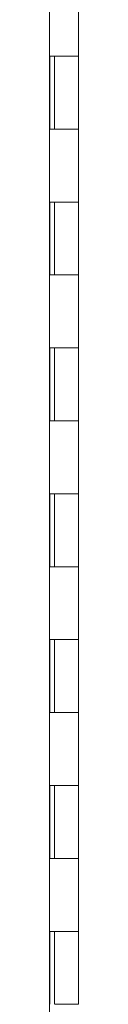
# Model space of a CAD drawing. Header units: inches. Extents: x 14 to 326, y 10 to 205.
# Tile 4 of 107: x 37.145 to 37.54, y 120.55 to 134.05. Entities that reach past the tile are written whole.
import ezdxf

# ---------------------------------------------------------------- set-up
doc = ezdxf.new("R2010")
doc.units = ezdxf.units.IN
doc.header["$LTSCALE"] = 20
doc.header["$MEASUREMENT"] = 0
doc.layers.add('Dimension (ANSI)', color=7, linetype='Continuous', lineweight=5)
doc.layers.add('Visible (ANSI)', color=7, linetype='Continuous', lineweight=5)
doc.styles.add('ROMANS', font='romans.shx')
doc.dimstyles.new('Default (ANSI)', dxfattribs={"dimscale": 20, "dimtxt": 0.08, "dimasz": 0.098425, "dimexe": 0.125, "dimexo": 0.0625, "dimgap": 0.031496, "dimtad": 0, "dimtih": 1, "dimtoh": 1, "dimrnd": 1e-08, "dimzin": 0, "dimdsep": 46, "dimtxsty": 'ROMANS', "dimcen": 0.09, "dimdle": 0.393701, "dimclrd": 256, "dimclre": 256, "dimclrt": 256, "dimadec": 0, "dimazin": 0, "dimtfac": 1.25, "dimtofl": 0, "dimtmove": 0, "dimatfit": 3, "dimfxl": 1, "dimtolj": 1, "dimtzin": 0, "dimlwd": -1, "dimlwe": -1, "dimarcsym": 0})

# ---------------------------------------------------------------- blocks, each defined once
blk = doc.blocks.new('*D46')
at = {"layer": 'Defpoints', "color": 0, "transparency": 16777216}
for p in [(37.54, 152.55), (37.54, 102.55), (50.139, 102.55)]:
    blk.add_point(p, dxfattribs=at)
at = {"layer": 'Dimension (ANSI)', "transparency": 16777216}
for p, q in [((38.79, 152.55), (52.639, 152.55)), ((50.139, 150.581), (50.139, 131.647)), ((50.139, 104.518), (50.139, 123.453)), ((38.79, 102.55), (52.639, 102.55))]:
    blk.add_line(p, q, dxfattribs=at)
for points in [[(49.811, 150.581), (50.467, 150.581), (50.139, 152.55)], [(49.811, 104.518), (50.467, 104.518), (50.139, 102.55)]]:
    blk.add_solid(points, dxfattribs=at)
at = {"layer": 'Dimension (ANSI)', "transparency": 16777216, "insert": (50.139, 127.55), "char_height": 1.6, "attachment_point": 5, "style": 'ROMANS'}
blk.add_mtext('\\A1;50.00{\\PCONT.\\PHINGE}', dxfattribs=at)

msp = doc.modelspace()

# ---------------------------------------------------------------- linework, layer by layer
at = {"layer": 'Visible (ANSI)'}
for p, q in [((37.1453, 153.237), (37.1453, 101.862)), ((37.5405, 133.55), (37.5405, 134.55)), ((37.1482, 132.55), (37.1482, 133.55)), ((37.1482, 133.55), (37.2168, 133.55)), ((37.2105, 132.55), (37.2105, 133.55)), ((37.5405, 133.55), (37.2168, 133.55)), ((37.2168, 133.55), (37.5405, 133.55)), ((37.5405, 132.55), (37.5405, 133.55)), ((37.2168, 132.55), (37.1482, 132.55)), ((37.2168, 132.55), (37.5405, 132.55)), ((37.5405, 132.55), (37.2168, 132.55)), ((37.5405, 131.55), (37.5405, 132.55)), ((37.1482, 130.55), (37.1482, 131.55)), ((37.1482, 131.55), (37.2168, 131.55)), ((37.2105, 130.55), (37.2105, 131.55)), ((37.5405, 131.55), (37.2168, 131.55)), ((37.2168, 131.55), (37.5405, 131.55)), ((37.5405, 130.55), (37.5405, 131.55)), ((37.2168, 130.55), (37.1482, 130.55)), ((37.2168, 130.55), (37.5405, 130.55)), ((37.5405, 130.55), (37.2168, 130.55)), ((37.5405, 129.55), (37.5405, 130.55)), ((37.1482, 128.55), (37.1482, 129.55)), ((37.1482, 129.55), (37.2168, 129.55)), ((37.2105, 128.55), (37.2105, 129.55)), ((37.5405, 129.55), (37.2168, 129.55)), ((37.2168, 129.55), (37.5405, 129.55)), ((37.5405, 128.55), (37.5405, 129.55)), ((37.2168, 128.55), (37.1482, 128.55)), ((37.2168, 128.55), (37.5405, 128.55)), ((37.5405, 128.55), (37.2168, 128.55)), ((37.5405, 127.55), (37.5405, 128.55)), ((37.1482, 126.55), (37.1482, 127.55)), ((37.1482, 127.55), (37.2168, 127.55)), ((37.2105, 126.55), (37.2105, 127.55)), ((37.5405, 127.55), (37.2168, 127.55)), ((37.2168, 127.55), (37.5405, 127.55)), ((37.5405, 126.55), (37.5405, 127.55)), ((37.2168, 126.55), (37.1482, 126.55)), ((37.2168, 126.55), (37.5405, 126.55)), ((37.5405, 126.55), (37.2168, 126.55)), ((37.5405, 125.55), (37.5405, 126.55)), ((37.1482, 124.55), (37.1482, 125.55)), ((37.1482, 125.55), (37.2168, 125.55)), ((37.2105, 124.55), (37.2105, 125.55)), ((37.5405, 125.55), (37.2168, 125.55)), ((37.2168, 125.55), (37.5405, 125.55)), ((37.5405, 124.55), (37.5405, 125.55)), ((37.2168, 124.55), (37.1482, 124.55)), ((37.2168, 124.55), (37.5405, 124.55)), ((37.5405, 124.55), (37.2168, 124.55)), ((37.5405, 123.55), (37.5405, 124.55)), ((37.1482, 122.55), (37.1482, 123.55)), ((37.1482, 123.55), (37.2168, 123.55)), ((37.2105, 122.55), (37.2105, 123.55)), ((37.5405, 123.55), (37.2168, 123.55)), ((37.2168, 123.55), (37.5405, 123.55)), ((37.5405, 122.55), (37.5405, 123.55)), ((37.2168, 122.55), (37.1482, 122.55)), ((37.2168, 122.55), (37.5405, 122.55)), ((37.5405, 122.55), (37.2168, 122.55)), ((37.5405, 121.55), (37.5405, 122.55)), ((37.1482, 120.55), (37.1482, 121.55)), ((37.1482, 121.55), (37.2168, 121.55)), ((37.2105, 120.55), (37.2105, 121.55)), ((37.5405, 121.55), (37.2168, 121.55)), ((37.2168, 121.55), (37.5405, 121.55)), ((37.5405, 120.55), (37.5405, 121.55)), ((37.5405, 120.55), (37.2168, 120.55))]:
    msp.add_line(p, q, dxfattribs=at)

# ---------------------------------------------------------------- dimensions: what is measured, and where the dimension line sits
at = {"layer": 'Dimension (ANSI)'}
dim = msp.add_linear_dim(base=(50.1389, 102.55), p1=(37.5405, 152.55), p2=(37.5405, 102.55), angle=90, text='<>{\\PCONT.\\PHINGE}', dimstyle='Default (ANSI)', override={"dimdec": 2, "dimtp": 0, "dimtm": 0, "dimtdec": 2, "dimatfit": 1}, dxfattribs=at)
dim.commit()
dim.dimension.update_dxf_attribs({"geometry": '*D46', "text_midpoint": (50.1389, 127.55), "dimtype": 160})

doc.saveas('drawing.dxf')
